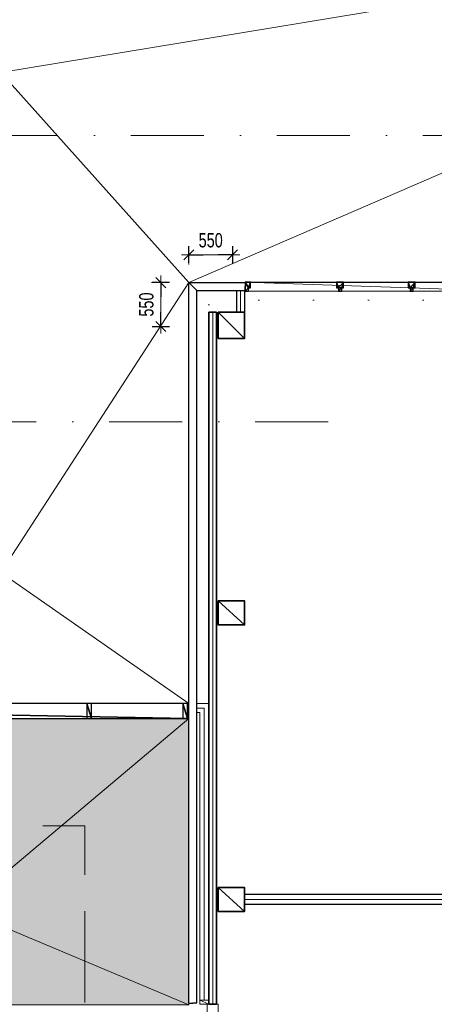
# Model space of a CAD drawing. Header units: millimetres. Extents: x -437 to 139813, y -473 to 90544.
# Tile 16 of 149: x 46639 to 51846, y 45827 to 58198. Entities that reach past the tile are written whole.
import ezdxf

# ---------------------------------------------------------------- set-up
doc = ezdxf.new("R2010")
doc.units = ezdxf.units.MM
for name, pattern in [('DGN Style 1', [688.000884, 1.14476, -686.856124]), ('DGN Style 3', [1602.664289, 1144.760206, -457.904082]), ('DGN Style 4', [1832.76109, 915.808165, -457.904082, 1.14476, -457.904082])]:
    doc.linetypes.add(name, pattern=pattern)
for name, color, linetype, lineweight in [('010 Maatvoering', 253, 'Continuous', 13), ('059 Kader (tekening)', 253, 'Continuous', 13), ('19012-DO-laag 02 - 032 Ramen - Deuren binnen', 253, 'Continuous', 13)]:
    doc.layers.add(name, color=color, linetype=linetype, lineweight=lineweight)
doc.layers.add('Xref', color=253, linetype='Continuous')
doc.styles.add('Style-Arial', font='arial.ttf')
doc.linetypes.add('isolatie(deken)', pattern='A,-0.5,[24,dgnlstyle-ags_linetypes_v8.shx,S=0.009524,R=0,X=0,Y=0],-0.5', length=1)
doc.linetypes.add('isolatie(plaat)', pattern='A,0,[20,dgnlstyle-ags_linetypes_v8.shx,S=0.009048,R=0,X=0,Y=0],-1.14', length=1.14)
doc.linetypes.add('kalkzandsteen', pattern='A,-0.5,[3,dgnlstyle-ags_linetypes_v8.shx,S=0.007937,R=0,X=0,Y=0],-0.5', length=1)
doc.dimstyles.new('Arial 1.8 streepje', dxfattribs={"dimscale": 100, "dimtxt": 1.8, "dimasz": 1.8, "dimexe": 1.08, "dimexo": 0.0625, "dimgap": 0.9, "dimtad": 1, "dimdec": 0, "dimzin": 11, "dimdsep": 46, "dimtxsty": 'Style-Arial', "dimblk": 'b2_1.0', "dimcen": 0.09, "dimclrd": 256, "dimclrt": 256, "dimadec": 4, "dimazin": 3, "dimtfac": 1, "dimtdec": 0, "dimtofl": 0, "dimtmove": 0, "dimatfit": 1, "dimldrblk": 'b2_1.0', "dimfxl": 1.08, "dimfxlon": 1, "dimfrac": 2, "dimtolj": 1, "dimtzin": 11, "dimlwd": 13, "dimarcsym": 0})

# ---------------------------------------------------------------- blocks, each defined once
blk = doc.blocks.new('AE1')
at = {"layer": '059 Kader (tekening)', "color": 12, "linetype": 'Continuous', "lineweight": 13}
mesh = blk.add_polyface(dxfattribs=at)
corners = [(0, 0), (1399, 0), (1399, 841), (0, 841)]
mesh.append_faces([[corners[k] for k in face] for face in [(3, 1, 2)]], dxfattribs={"vtx0": -1, "color": 12})
mesh.append_faces([[corners[k] for k in face] for face in [(3, 0, 1)]], dxfattribs={"vtx2": -1, "color": 12})
at = {"layer": '059 Kader (tekening)', "color": 12, "linetype": 'Continuous', "lineweight": 35}
mesh = blk.add_polyface(dxfattribs=at)
corners = [(10, 10), (1389, 10), (1389, 831), (10, 831)]
mesh.append_faces([[corners[k] for k in face] for face in [(0, 2, 3)]], dxfattribs={"vtx0": -1, "color": 12})
mesh.append_faces([[corners[k] for k in face] for face in [(1, 2, 0)]], dxfattribs={"vtx1": -1, "color": 12})
blk = doc.blocks.new('*U164')
at = {"layer": '19012-DO-laag 02 - 032 Ramen - Deuren binnen', "linetype": 'Continuous'}
mesh = blk.add_polyface(dxfattribs=at)
corners = [(2540.05, -56.95), (2540.05, 57.05), (-739.95, 57.05), (-739.95, -56.95)]
mesh.append_faces([[corners[k] for k in face] for face in [(3, 1, 2)]], dxfattribs={"vtx0": -1})
mesh.append_faces([[corners[k] for k in face] for face in [(3, 0, 1)]], dxfattribs={"vtx2": -1})
at = {"layer": '19012-DO-laag 02 - 032 Ramen - Deuren binnen', "linetype": 'Continuous', "lineweight": 25}
mesh = blk.add_polyface(dxfattribs=at)
corners = [(-672.95, -16.95), (-672.95, 57.05), (-739.95, 57.05), (-739.95, -56.95), (-697.95, -56.95), (-697.95, -16.95)]
mesh.append_faces([[corners[k] for k in face] for face in [(1, 5, 0), (5, 3, 4)]], dxfattribs={"vtx0": -1})
mesh.append_faces([[corners[k] for k in face] for face in [(2, 5, 1), (3, 5, 2)]], dxfattribs={"vtx0": -1, "vtx1": -1})
mesh = blk.add_polyface(dxfattribs=at)
corners = [(2473.05, -16.95), (2473.05, 57.05), (2540.05, 57.05), (2540.05, -56.95), (2498.05, -56.95), (2498.05, -16.95)]
mesh.append_faces([[corners[k] for k in face] for face in [(1, 5, 0), (5, 3, 4)]], dxfattribs={"vtx0": -1})
mesh.append_faces([[corners[k] for k in face] for face in [(2, 5, 1), (3, 5, 2)]], dxfattribs={"vtx0": -1, "vtx1": -1})
blk = doc.blocks.new('b2_1.0')
blk.add_line((0, 0), (-1, 0))
at = {"layer": '010 Maatvoering'}
for p, q in [((0.5, 0), (-0.5, 0)), ((0.354, 0.354), (-0.354, -0.354)), ((0, 0.5), (0, -0.5))]:
    blk.add_line(p, q, dxfattribs=at)
blk = doc.blocks.new('*D239')
at = {"layer": 'Defpoints', "color": 0, "linetype": 'Continuous', "transparency": 16777216}
for p in [(48413, 54894), (48881, 54894), (48231, 54344)]:
    blk.add_point(p, dxfattribs=at)
at = {"layer": 'Xref', "color": 0, "linetype": 'Continuous', "lineweight": -2, "transparency": 16777216}
for p, q in [((48521, 54894), (48305, 54894)), ((48305, 54344), (48521, 54344))]:
    blk.add_line(p, q, dxfattribs=at)
at = {"layer": 'Xref', "linetype": 'Continuous', "lineweight": 13, "transparency": 16777216}
blk.add_line((48413, 54524), (48413, 54714), dxfattribs=at)
at = {"layer": 'Xref', "linetype": 'Continuous', "lineweight": 13, "transparency": 16777216, "xscale": 180, "yscale": 180, "zscale": 180}
for p, rotation in [((48413, 54894), 90), ((48413, 54344), 270)]:
    blk.add_blockref('b2_1.0', p, dxfattribs=dict(at, rotation=rotation))
at = {"layer": 'Xref', "linetype": 'Continuous', "lineweight": 13, "transparency": 16777216, "insert": (48231, 54619), "char_height": 180, "attachment_point": 5, "rotation": 90, "style": 'Style-Arial'}
blk.add_mtext('\\A1;\\H1x;\\W0.722222;550', dxfattribs=at)
blk = doc.blocks.new('*D240')
at = {"layer": 'Defpoints', "color": 0, "linetype": 'Continuous', "transparency": 16777216}
for p in [(49313, 55900), (49313, 55244), (48763, 54914)]:
    blk.add_point(p, dxfattribs=at)
at = {"layer": 'Xref', "color": 0, "linetype": 'Continuous', "lineweight": -2, "transparency": 16777216}
for p, q in [((48763, 55136), (48763, 55352)), ((49313, 55352), (49313, 55136))]:
    blk.add_line(p, q, dxfattribs=at)
at = {"layer": 'Xref', "linetype": 'Continuous', "lineweight": 13, "transparency": 16777216}
blk.add_line((48943, 55244), (49133, 55244), dxfattribs=at)
at = {"layer": 'Xref', "linetype": 'Continuous', "lineweight": 13, "transparency": 16777216, "xscale": 180, "yscale": 180, "zscale": 180, "rotation": 180}
blk.add_blockref('b2_1.0', (48763, 55244), dxfattribs=at)
at = {"layer": 'Xref', "linetype": 'Continuous', "lineweight": 13, "transparency": 16777216, "xscale": 180, "yscale": 180, "zscale": 180}
blk.add_blockref('b2_1.0', (49313, 55244), dxfattribs=at)
at = {"layer": 'Xref', "linetype": 'Continuous', "lineweight": 13, "transparency": 16777216, "insert": (49038, 55426), "char_height": 180, "attachment_point": 5, "style": 'Style-Arial'}
blk.add_mtext('\\A1;\\H1x;\\W0.722222;550', dxfattribs=at)

msp = doc.modelspace()

# ---------------------------------------------------------------- hatches: boundary and pattern name
at = {"layer": 'Xref', "linetype": 'Continuous', "lineweight": 25}
h = msp.add_hatch(dxfattribs=at)
h.set_pattern_fill('MAT003', color=256, style=0, pattern_type=2)
h.set_pattern_definition([(0, (33876.5, 48387.4), (-1000.2, -1000), [0.2, -1000]), (0, (33966.5, 48548.6), (-1000.2, -1000), [0.2, -1000]), (0, (34103.7, 48421.5), (-1000.2, -1000), [0.2, -1000]), (0, (34307.1, 48469.8), (-1000.2, -1000), [0.2, -1000]), (0, (34512.9, 48413.8), (-1000.2, -1000), [0.2, -1000]), (0, (34764.5, 48441.8), (-1000.2, -1000), [0.2, -1000]), (0, (34627.3, 48566.4), (-1000.2, -1000), [0.2, -1000]), (0, (34744, 48629), (-1000.2, -1000), [0.2, -1000]), (0, (34434.1, 48614.7), (-1000.2, -1000), [0.2, -1000]), (0, (34174.9, 48637.6), (-1000.2, -1000), [0.2, -1000]), (0, (34017.3, 48690.9), (-1000.2, -1000), [0.2, -1000]), (0, (34352.8, 48759.6), (-1000.2, -1000), [0.2, -1000]), (0, (34540.9, 48731.6), (-1000.2, -1000), [0.2, -1000]), (0, (33903, 48876.5), (-1000.2, -1000), [0.2, -1000]), (0, (34146.9, 48823.1), (-1000.2, -1000), [0.2, -1000]), (0, (34291.8, 48904.5), (-1000.2, -1000), [0.2, -1000]), (0, (34748.1, 48796.2), (-1000.2, -1000), [0.2, -1000]), (0, (34538.3, 48904.5), (-1000.2, -1000), [0.2, -1000]), (0, (34640, 48957.9), (-1000.2, -1000), [0.2, -1000]), (0, (34769.1, 49032), (-1000.2, -1000), [0.2, -1000]), (0, (34685.8, 49135.8), (-1000.2, -1000), [0.2, -1000]), (0, (34500.2, 49135.8), (-1000.2, -1000), [0.2, -1000]), (0, (34368.1, 49046.9), (-1000.2, -1000), [0.2, -1000]), (0, (34218.1, 49128.2), (-1000.2, -1000), [0.2, -1000]), (0, (34063.1, 49008.7), (-1000.2, -1000), [0.2, -1000]), (0, (33925.8, 49102.8), (-1000.2, -1000), [0.2, -1000]), (0, (34052.9, 49270.6), (-1000.2, -1000), [0.2, -1000]), (0, (34345.2, 49194.3), (-1000.2, -1000), [0.2, -1000]), (0, (34241, 49339.2), (-1000.2, -1000), [0.2, -1000]), (0, (34469.7, 49331.6), (-1000.2, -1000), [0.2, -1000]), (0, (34660.3, 49280.8), (-1000.2, -1000), [0.2, -1000]), (0, (34835.7, 49235), (-1000.2, -1000), [0.2, -1000]), (0, (34876.5, 49387.4), (-1000.2, -1000), [0.2, -1000])])
h.paths.add_polyline_path([(36583, 52674.2), (30288, 52674.2), (30288, 50234.2), (16738, 50234.2), (16738, 52674.2), (10693, 52674.2), (10693, 28924.2), (48763, 28924.2), (48763, 34969.2), (46403, 34969.2), (46403, 45819.2), (48763, 45819.2), (48763, 49419.2), (38863, 49419.2), (38863, 60499.2), (41563, 60499.2), (41563, 67361.3), (41588.5, 67361.3), (41608, 71194.2), (36583, 71194.2)])
h.paths.add_polyline_path([(11193, 49744.2), (35833, 49744.2), (35833, 47019.2), (45913, 47019.2), (45913, 29424.2), (11193, 29424.2)], flags=16)

# ---------------------------------------------------------------- linework, layer by layer
at = {"layer": 'Xref', "linetype": 'DGN Style 4', "lineweight": 13}
for p, q in [((69113, 56744.2), (7113, 56744.2)), ((50513, 53144.2), (7113, 53144.2))]:
    msp.add_line(p, q, dxfattribs=at)
at = {"layer": 'Xref', "linetype": 'Continuous', "lineweight": 25}
for p, q in [((48763, 45839.2), (48763, 54894.2)), ((48763, 54894.2), (49473, 54894.2)), ((48763, 54894.2), (48813, 54844.2)), ((48863, 54794.2), (48813, 54844.2)), ((49473, 54894.2), (49473, 54844.2)), ((49473, 54794.2), (49473, 54844.2)), ((48863, 45839.2), (48863, 54794.2)), ((48863, 54794.2), (49473, 54794.2)), ((49363, 54794.2), (49463, 54794.2)), ((49363, 54524.2), (49463, 54524.2)), ((49463, 47206.7), (49463, 47081.7)), ((48763, 45839.2), (48813, 45839.2)), ((48863, 45839.2), (48813, 45839.2))]:
    msp.add_line(p, q, dxfattribs=at)
at = {"layer": 'Xref', "linetype": 'Continuous', "lineweight": 35}
for p, q in [((49013, 54524.2), (49113, 54524.2)), ((49013, 45829.2), (49113, 45829.2))]:
    msp.add_line(p, q, dxfattribs=at)
at = {"layer": 'Xref', "linetype": 'Continuous', "lineweight": 13}
for p, q in [((48863, 49604.2), (48863, 49494.2)), ((49013, 45879.2), (48903, 45879.2))]:
    msp.add_line(p, q, dxfattribs=at)
at = {"layer": 'Xref', "linetype": 'DGN Style 3', "lineweight": 13, "flags": 128}
msp.add_lwpolyline([(41563, 61849.2), (37513, 61849.2), (37513, 48069.2), (47458, 48069.2), (47458, 27289.2), (76368, 27289.2), (76368, 56199.2), (60468, 56199.2)], dxfattribs=at)
at = {"layer": 'Xref', "linetype": 'DGN Style 1', "lineweight": 13, "flags": 128}
for points in [[(48305, 54894.2), (48763, 54894.2), (48763, 55352.2)], [(63713, 28964.2), (63713, 28844.2), (49013, 28844.2), (49013, 54674.2), (55843, 54674.2), (55843, 54644.2), (74813, 54644.2), (74813, 28844.2), (67313, 28844.2), (67313, 28964.2)]]:
    msp.add_lwpolyline(points, dxfattribs=at)
at = {"layer": 'Xref', "linetype": 'Continuous', "lineweight": 25, "flags": 128}
for points in [[(49363, 54794.2), (49363, 54524.2)], [(49463, 54794.2), (49463, 54524.2)], [(56323, 47206.7), (49463, 47206.7)], [(56323, 47081.7), (49463, 47081.7)]]:
    msp.add_lwpolyline(points, dxfattribs=at)
at = {"layer": 'Xref', "linetype": 'isolatie(deken)', "lineweight": 13, "ltscale": 100, "flags": 128}
msp.add_lwpolyline([(49413, 54794.2), (49413, 54524.2)], dxfattribs=at)
at = {"layer": 'Xref', "linetype": 'Continuous', "lineweight": 35, "flags": 128}
for points in [[(49013, 54524.2), (49013, 45829.2)], [(49113, 54524.2), (49113, 45829.2)]]:
    msp.add_lwpolyline(points, dxfattribs=at)
at = {"layer": 'Xref', "linetype": 'kalkzandsteen', "lineweight": 13, "ltscale": 100, "flags": 128}
msp.add_lwpolyline([(49063, 54524.2), (49063, 45829.2)], dxfattribs=at)
at = {"layer": 'Xref', "linetype": 'Continuous', "lineweight": 13, "flags": 128}
for points in [[(49013, 45879.2), (49013, 49604.2), (48863, 49604.2)], [(48903, 45879.2), (48903, 49494.2), (48863, 49494.2)]]:
    msp.add_lwpolyline(points, dxfattribs=at)
at = {"layer": 'Xref', "linetype": 'isolatie(plaat)', "lineweight": 13, "ltscale": 110, "flags": 128}
msp.add_lwpolyline([(48958, 45879.2), (48958, 49549.2), (48863, 49549.2)], dxfattribs=at)
at = {"layer": 'Xref', "linetype": 'isolatie(deken)', "lineweight": 13, "ltscale": 125, "flags": 128}
msp.add_lwpolyline([(56323, 47144.2), (49463, 47144.2)], dxfattribs=at)

# ---------------------------------------------------------------- block references
at = {"layer": 'Xref', "linetype": 'Continuous', "lineweight": 35, "xscale": 100, "yscale": 100, "zscale": 100}
msp.add_blockref('AE1', (-87, 6444.2), dxfattribs=at)
at = {"layer": 'Xref', "linetype": 'Continuous', "lineweight": 25, "extrusion": (0, 0, -1)}
msp.add_blockref('*U164', (-52013, 54844.2), dxfattribs=at)

# ---------------------------------------------------------------- dimensions: what is measured, and where the dimension line sits
at = {"layer": 'Xref', "linetype": 'Continuous', "lineweight": 13}
dim = msp.add_linear_dim(base=(49313, 55244.2), p1=(48763, 54913.8), p2=(49313, 55900.3), text='\\H1x;\\W0.722222;<>', dimstyle='Arial 1.8 streepje', dxfattribs=at)
dim.commit()
dim.dimension.update_dxf_attribs({"geometry": '*D240', "text_midpoint": (49038, 55426.1)})
dim = msp.add_linear_dim(base=(48413, 54894.2), p1=(48231.2, 54344.2), p2=(48881.2, 54894.2), angle=90, text='\\H1x;\\W0.722222;<>', dimstyle='Arial 1.8 streepje', dxfattribs=at)
dim.commit()
dim.dimension.update_dxf_attribs({"geometry": '*D239', "text_midpoint": (48231.1, 54619.2)})

# ---------------------------------------------------------------- meshes
mesh = msp.add_polyface(dxfattribs=at)
corners = [(36583, 52674.2), (30288, 52674.2), (30288, 50234.2), (16738, 50234.2), (16738, 52674.2), (10693, 52674.2), (10693, 28924.2), (48763, 28924.2), (48763, 34969.2), (46403, 34969.2), (46403, 45819.2), (48763, 45819.2), (48763, 49419.2), (38863, 49419.2), (38863, 60499.2), (41563, 60499.2), (41563, 67361.3), (41588.5, 67361.3), (41608, 71194.2), (36583, 71194.2), (11193, 49744.2), (35833, 49744.2), (35833, 47019.2), (45913, 47019.2), (45913, 29424.2), (11193, 29424.2)]
mesh.append_faces([[corners[k] for k in face] for face in [(16, 14, 15), (18, 16, 17)]], dxfattribs={"vtx0": -1})
mesh.append_faces([[corners[k] for k in face] for face in [(22, 13, 21), (2, 21, 1), (21, 3, 20), (0, 14, 19), (19, 16, 18), (25, 6, 24), (6, 20, 5), (5, 20, 4), (4, 20, 3), (7, 24, 6), (23, 13, 22)]], dxfattribs={"vtx0": -1, "vtx1": -1})
mesh.append_faces([[corners[k] for k in face] for face in [(21, 13, 0), (19, 14, 16)]], dxfattribs={"vtx0": -1, "vtx1": -1, "vtx2": -1})
mesh.append_faces([[corners[k] for k in face] for face in [(0, 13, 14), (21, 0, 1), (21, 2, 3), (6, 25, 20), (24, 7, 8), (24, 8, 9), (23, 9, 10), (9, 23, 24), (23, 10, 11), (23, 11, 12), (23, 12, 13)]], dxfattribs={"vtx0": -1, "vtx2": -1})
at = {"layer": 'Xref', "linetype": 'Continuous', "lineweight": 13, "transparency": 33554559}
mesh = msp.add_polyface(dxfattribs=at)
corners = [(41563, 60314.2), (39048, 60314.2), (39048, 57659.2), (39063, 57659.2), (39063, 55884.2), (40698, 55884.2), (40698, 57534.2), (46403, 57534.2), (46403, 51254.2), (44823, 51254.2), (44823, 49909.2), (44838, 49909.2), (44838, 49604.2), (48763, 49604.2), (48763, 54894.2), (56663, 54894.2), (56663, 54894.2), (56663, 54194.2), (56575.5, 54194.2), (56575.5, 50844.2), (57283, 50844.2), (57283, 47068.2), (59813.1, 47068.2), (59813.1, 54894.2), (60263, 54894.2), (60263, 57774.2), (60093, 57774.2), (60093, 58127.2), (60233, 58127.2), (60233, 58247.2), (60263, 58247.2), (60263, 59147.2), (60233, 59147.2), (60233, 59267.2), (60093, 59267.2), (60093, 59794.2), (41563, 59794.2)]
mesh.append_faces([[corners[k] for k in face] for face in [(26, 24, 25), (22, 20, 21), (19, 17, 18), (3, 1, 2), (29, 27, 28), (1, 36, 0), (6, 4, 5), (34, 32, 33), (31, 29, 30), (11, 9, 10)]], dxfattribs={"vtx0": -1})
mesh.append_faces([[corners[k] for k in face] for face in [(12, 8, 11), (13, 8, 12), (8, 14, 7), (20, 17, 19), (17, 23, 15), (32, 29, 31), (4, 6, 3)]], dxfattribs={"vtx0": -1, "vtx1": -1})
mesh.append_faces([[corners[k] for k in face] for face in [(7, 14, 35), (26, 15, 23), (15, 27, 34), (20, 23, 17), (1, 3, 6), (1, 6, 36), (34, 27, 32), (27, 29, 32)]], dxfattribs={"vtx0": -1, "vtx1": -1, "vtx2": -1})
mesh.append_faces([[corners[k] for k in face] for face in [(8, 13, 14), (11, 8, 9), (35, 14, 15), (15, 26, 27), (26, 23, 24), (20, 22, 23), (15, 34, 35), (7, 35, 36), (36, 6, 7)]], dxfattribs={"vtx0": -1, "vtx2": -1})
at = {"layer": 'Xref', "linetype": 'Continuous', "lineweight": 25}
mesh = msp.add_polyface(dxfattribs=at)
corners = [(50683, 54787.2), (50683, 54827.2), (50708, 54827.2), (50708, 54901.2), (50618, 54901.2), (50618, 54827.2), (50643, 54827.2), (50643, 54787.2)]
mesh.append_faces([[corners[k] for k in face] for face in [(3, 1, 2), (1, 7, 0)]], dxfattribs={"vtx0": -1})
mesh.append_faces([[corners[k] for k in face] for face in [(4, 6, 3)]], dxfattribs={"vtx0": -1, "vtx1": -1})
mesh.append_faces([[corners[k] for k in face] for face in [(3, 6, 1)]], dxfattribs={"vtx0": -1, "vtx1": -1, "vtx2": -1})
mesh.append_faces([[corners[k] for k in face] for face in [(1, 6, 7)]], dxfattribs={"vtx0": -1, "vtx2": -1})
mesh.append_faces([[corners[k] for k in face] for face in [(5, 6, 4)]], dxfattribs={"vtx1": -1})
mesh = msp.add_polyface(dxfattribs=at)
corners = [(51583, 54787.2), (51583, 54827.2), (51608, 54827.2), (51608, 54901.2), (51518, 54901.2), (51518, 54827.2), (51543, 54827.2), (51543, 54787.2)]
mesh.append_faces([[corners[k] for k in face] for face in [(3, 1, 2), (1, 7, 0)]], dxfattribs={"vtx0": -1})
mesh.append_faces([[corners[k] for k in face] for face in [(4, 6, 3)]], dxfattribs={"vtx0": -1, "vtx1": -1})
mesh.append_faces([[corners[k] for k in face] for face in [(3, 6, 1)]], dxfattribs={"vtx0": -1, "vtx1": -1, "vtx2": -1})
mesh.append_faces([[corners[k] for k in face] for face in [(1, 6, 7)]], dxfattribs={"vtx0": -1, "vtx2": -1})
mesh.append_faces([[corners[k] for k in face] for face in [(5, 6, 4)]], dxfattribs={"vtx1": -1})
at = {"layer": 'Xref', "linetype": 'Continuous', "lineweight": 35}
mesh = msp.add_polyface(dxfattribs=at)
corners = [(49133, 54194.2), (49463, 54194.2), (49463, 54524.2), (49133, 54524.2)]
mesh.append_faces([[corners[k] for k in face] for face in [(3, 1, 2)]], dxfattribs={"vtx0": -1})
mesh.append_faces([[corners[k] for k in face] for face in [(3, 0, 1)]], dxfattribs={"vtx2": -1})
mesh = msp.add_polyface(dxfattribs=at)
corners = [(49463, 50894.2), (49463, 50594.2), (49133, 50594.2), (49133, 50894.2)]
mesh.append_faces([[corners[k] for k in face] for face in [(3, 1, 2)]], dxfattribs={"vtx0": -1})
mesh.append_faces([[corners[k] for k in face] for face in [(3, 0, 1)]], dxfattribs={"vtx2": -1})
at = {"layer": 'Xref'}
mesh = msp.add_polyface(dxfattribs=at)
corners = [(48748, 49604.2), (38863, 49604.2), (38863, 49419.2), (48748, 49419.2)]
mesh.append_faces([[corners[k] for k in face] for face in [(3, 1, 2)]], dxfattribs={"vtx0": -1})
mesh.append_faces([[corners[k] for k in face] for face in [(3, 0, 1)]], dxfattribs={"vtx2": -1})
at = {"layer": 'Xref', "linetype": 'Continuous', "lineweight": 25}
mesh = msp.add_polyface(dxfattribs=at)
corners = [(47543, 49604.2), (47483, 49604.2), (47483, 49419.2), (47543, 49419.2)]
mesh.append_faces([[corners[k] for k in face] for face in [(3, 1, 2)]], dxfattribs={"vtx0": -1})
mesh.append_faces([[corners[k] for k in face] for face in [(3, 0, 1)]], dxfattribs={"vtx2": -1})
mesh = msp.add_polyface(dxfattribs=at)
corners = [(48748, 49604.2), (48688, 49604.2), (48688, 49419.2), (48748, 49419.2)]
mesh.append_faces([[corners[k] for k in face] for face in [(3, 1, 2)]], dxfattribs={"vtx0": -1})
mesh.append_faces([[corners[k] for k in face] for face in [(3, 0, 1)]], dxfattribs={"vtx2": -1})
at = {"layer": 'Xref', "linetype": 'Continuous', "lineweight": 35}
mesh = msp.add_polyface(dxfattribs=at)
corners = [(49463, 47294.2), (49463, 46994.2), (49133, 46994.2), (49133, 47294.2)]
mesh.append_faces([[corners[k] for k in face] for face in [(3, 1, 2)]], dxfattribs={"vtx0": -1})
mesh.append_faces([[corners[k] for k in face] for face in [(3, 0, 1)]], dxfattribs={"vtx2": -1})
at = {"layer": 'Xref', "linetype": 'Continuous', "lineweight": 13}
mesh = msp.add_polyface(dxfattribs=at)
corners = [(48903, 45829.2), (49013, 45829.2), (49013, 45879.2), (48903, 45879.2)]
mesh.append_faces([[corners[k] for k in face] for face in [(3, 1, 2)]], dxfattribs={"vtx0": -1})
mesh.append_faces([[corners[k] for k in face] for face in [(3, 0, 1)]], dxfattribs={"vtx2": -1})
mesh = msp.add_polyface(dxfattribs=at)
corners = [(48993, 45829.2), (49133, 45829.2), (49133, 36374.2), (48993, 36374.2)]
mesh.append_faces([[corners[k] for k in face] for face in [(3, 1, 2)]], dxfattribs={"vtx0": -1})
mesh.append_faces([[corners[k] for k in face] for face in [(3, 0, 1)]], dxfattribs={"vtx2": -1})

doc.saveas('drawing.dxf')
